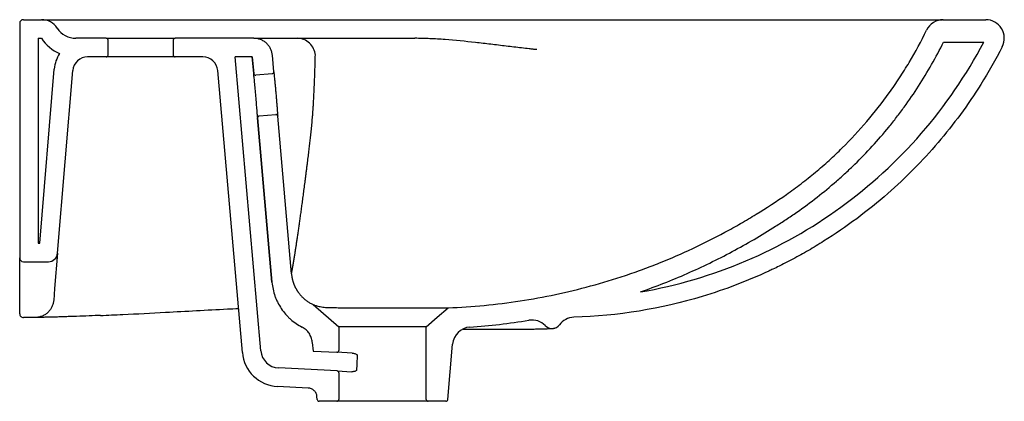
# Model space of a CAD drawing. Header units: millimetres. Extents: x 3474.858 to 3475.387, y 2303.414 to 2303.619.
import ezdxf

# ---------------------------------------------------------------- set-up
doc = ezdxf.new("R2010")
doc.units = ezdxf.units.MM
doc.layers.add('SANINDUSA', color=3, linetype='Continuous')

msp = doc.modelspace()

# ---------------------------------------------------------------- linework, layer by layer
at = {"layer": 'SANINDUSA'}
for p, q in [((3474.859708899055, 2303.618717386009), (3474.869480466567, 2303.618717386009)), ((3474.869480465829, 2303.618717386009), (3474.869480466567, 2303.618717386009)), ((3475.354064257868, 2303.618717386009), (3475.376865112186, 2303.618717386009)), ((3475.354064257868, 2303.618717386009), (3475.35406425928, 2303.618717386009)), ((3475.376865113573, 2303.618717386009), (3475.376865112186, 2303.618717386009)), ((3474.857708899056, 2303.616717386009), (3474.857708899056, 2303.490715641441)), ((3474.877861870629, 2303.614171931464), (3474.877861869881, 2303.614171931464)), ((3475.345068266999, 2303.613084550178), (3475.345068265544, 2303.613084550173)), ((3474.867708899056, 2303.608717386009), (3474.867708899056, 2303.498708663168)), ((3474.867708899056, 2303.608717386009), (3474.869480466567, 2303.608717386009)), ((3474.887919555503, 2303.608717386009), (3474.887919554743, 2303.608717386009)), ((3474.904208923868, 2303.608717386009), (3474.887919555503, 2303.608717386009)), ((3474.904208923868, 2303.608717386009), (3474.941208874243, 2303.608717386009)), ((3474.905208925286, 2303.599717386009), (3474.905208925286, 2303.607717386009)), ((3474.940208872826, 2303.607717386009), (3474.940208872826, 2303.599717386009)), ((3474.983545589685, 2303.608717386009), (3474.941208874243, 2303.608717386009)), ((3474.983545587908, 2303.608717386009), (3475.00694763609, 2303.608717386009)), ((3475.354197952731, 2303.606717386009), (3475.37582530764, 2303.606717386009)), ((3475.37582530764, 2303.606717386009), (3475.375825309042, 2303.606717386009)), ((3475.38575766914, 2303.604143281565), (3475.385757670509, 2303.6041432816)), ((3474.904208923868, 2303.598717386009), (3474.894236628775, 2303.598717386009)), ((3474.941208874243, 2303.598717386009), (3474.904208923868, 2303.598717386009)), ((3474.956138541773, 2303.598717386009), (3474.941208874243, 2303.598717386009)), ((3474.987325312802, 2303.440777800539), (3474.97350738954, 2303.598717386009)), ((3474.982708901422, 2303.598717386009), (3474.97350738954, 2303.598717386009)), ((3474.983485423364, 2303.589841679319), (3474.982708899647, 2303.598717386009)), ((3474.982708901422, 2303.598717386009), (3474.983485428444, 2303.589841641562)), ((3474.994277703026, 2303.590785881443), (3474.993507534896, 2303.599588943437)), ((3474.994277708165, 2303.590785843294), (3474.993507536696, 2303.599588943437)), ((3474.868506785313, 2303.498707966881), (3474.876298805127, 2303.592212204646)), ((3474.878089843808, 2303.493288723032), (3474.886264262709, 2303.591381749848)), ((3474.977363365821, 2303.439906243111), (3474.964108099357, 2303.591414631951)), ((3474.983488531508, 2303.589811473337), (3474.983485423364, 2303.589841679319)), ((3474.993368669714, 2303.589702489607), (3474.984568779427, 2303.588932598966)), ((3474.985577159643, 2303.56593304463), (3474.993301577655, 2303.477642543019)), ((3474.993301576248, 2303.477642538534), (3474.985577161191, 2303.565933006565)), ((3474.9864861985, 2303.567016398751), (3474.995286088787, 2303.567786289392)), ((3475.003784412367, 2303.482123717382), (3474.996369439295, 2303.566877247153)), ((3474.867708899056, 2303.498708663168), (3474.868506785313, 2303.498707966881)), ((3474.878089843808, 2303.493288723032), (3474.876503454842, 2303.474252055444)), ((3474.857708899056, 2303.472556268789), (3474.857708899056, 2303.490715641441)), ((3474.859707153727, 2303.488715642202), (3474.873102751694, 2303.488703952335)), ((3474.857708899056, 2303.461597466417), (3474.857708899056, 2303.472556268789)), ((3474.876503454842, 2303.474252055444), (3474.875974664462, 2303.467906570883)), ((3475.191331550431, 2303.472482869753), (3475.191331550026, 2303.472482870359)), ((3475.015484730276, 2303.465649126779), (3475.029208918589, 2303.453718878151)), ((3475.087798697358, 2303.463958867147), (3475.087990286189, 2303.463960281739)), ((3475.076208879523, 2303.453718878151), (3475.029208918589, 2303.453718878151)), ((3475.029208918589, 2303.453718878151), (3475.029208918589, 2303.4410301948)), ((3475.076208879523, 2303.414717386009), (3475.076208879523, 2303.453718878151)), ((3475.014941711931, 2303.445346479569), (3475.015347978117, 2303.440702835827)), ((3475.08778876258, 2303.414630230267), (3475.090399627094, 2303.444472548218)), ((3475.015347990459, 2303.440702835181), (3475.028156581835, 2303.440031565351)), ((3475.036347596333, 2303.439602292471), (3475.028156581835, 2303.440031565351)), ((3475.028261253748, 2303.430012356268), (3474.99676390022, 2303.43166306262)), ((3475.028261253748, 2303.430012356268), (3475.036140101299, 2303.429599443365)), ((3475.029208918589, 2303.429013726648), (3475.029208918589, 2303.414717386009)), ((3475.012767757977, 2303.420810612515), (3474.996240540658, 2303.421676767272)), ((3475.017629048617, 2303.414630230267), (3475.017487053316, 2303.416253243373)), ((3475.028208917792, 2303.413717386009), (3475.018625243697, 2303.413717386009)), ((3475.07720888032, 2303.413717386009), (3475.028208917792, 2303.413717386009)), ((3475.086792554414, 2303.413717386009), (3475.07720888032, 2303.413717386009))]:
    msp.add_line(p, q, dxfattribs=at)
at = {"layer": 'SANINDUSA', "flags": 128}
msp.add_lwpolyline([(3475.076208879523, 2303.453718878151), (3475.082102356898, 2303.458841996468), (3475.087990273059, 2303.463960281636)], dxfattribs=at)
at = {"layer": 'SANINDUSA'}
for centre, radius, start, end in [((3474.859708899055, 2303.616717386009), 0.002000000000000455, 90, 180), ((3474.869480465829, 2303.608717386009), 0.01000000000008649, 33.05573115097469, 90), ((3475.35406425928, 2303.608717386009), 0.01, 90, 154.105437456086), ((3475.376865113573, 2303.608717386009), 0.01, 332.7798661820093, 90), ((3474.887919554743, 2303.620717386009), 0.01200000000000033, 213.0557311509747, 270), ((3474.887919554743, 2303.620717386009), 0.02200000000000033, 213.0557311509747, 246.5160593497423), ((3474.894236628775, 2303.590717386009), 0.01799999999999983, 146.9289300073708, 175.2363583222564), ((3474.894236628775, 2303.590717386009), 0.00799999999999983, 90, 175.2363583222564), ((3474.956138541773, 2303.590717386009), 0.008000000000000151, 4.999999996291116, 90), ((3474.873107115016, 2303.493703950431), 0.005000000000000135, 269.9499999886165, 355.2363583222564), ((3474.859708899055, 2303.490715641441), 0.002000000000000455, 180, 269.9499999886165), ((3474.859708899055, 2303.460718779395), 0.002000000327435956, 180, 270.079725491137), ((3475.133015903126, 2303.447383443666), 0.009999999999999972, 44.156150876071, 99.2008850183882), ((3475.143777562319, 2303.457832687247), 0.005000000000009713, 224.156150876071, 323.1863815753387), ((3475.155786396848, 2303.448844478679), 0.010000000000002, 91.72877960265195, 143.1863815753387), ((3475.100361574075, 2303.44360099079), 0.0100000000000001, 94.01238358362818, 175.0000000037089), ((3474.997287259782, 2303.441649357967), 0.01999999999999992, 184.9999999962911, 266.9999999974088), ((3474.997287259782, 2303.441649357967), 0.01, 184.9999999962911, 266.9999999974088)]:
    msp.add_arc(centre, radius, start, end, dxfattribs=at)
msp.add_ellipse((3475.052743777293, 2302.841690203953), major_axis=(-0.0008560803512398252, 0.7015882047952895), ratio=0.03489944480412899, start_param=0.5537456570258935, end_param=0.5750312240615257, dxfattribs=at)
for points, knots in [([(3474.869830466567, 2303.618717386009), (3474.870097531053, 2303.618717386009), (3474.870640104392, 2303.618717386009), (3474.872263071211, 2303.618717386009), (3474.874501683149, 2303.618717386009), (3474.87740724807, 2303.618717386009), (3474.881051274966, 2303.618717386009), (3474.885494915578, 2303.618717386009), (3474.89139861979, 2303.618717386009), (3474.898921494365, 2303.618717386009), (3474.907500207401, 2303.618717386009), (3474.914313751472, 2303.618717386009), (3474.919699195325, 2303.618717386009), (3474.924698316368, 2303.618717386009), (3474.930575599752, 2303.618717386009), (3474.937085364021, 2303.618717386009), (3474.944279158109, 2303.618717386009), (3474.952084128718, 2303.618717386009), (3474.96038614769, 2303.618717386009), (3474.968740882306, 2303.618717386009), (3474.977052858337, 2303.618717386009), (3474.985169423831, 2303.618717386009), (3474.994780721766, 2303.618717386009), (3475.005567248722, 2303.618717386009), (3475.022279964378, 2303.618717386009), (3475.043737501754, 2303.618717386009), (3475.061299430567, 2303.618717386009), (3475.070207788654, 2303.618717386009)], [0, 0, 0, 0, 0.04895179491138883, 0.09945140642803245, 0.1504147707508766, 0.2013911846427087, 0.2523544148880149, 0.3074529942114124, 0.3625515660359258, 0.4362960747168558, 0.5100406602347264, 0.55869753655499, 0.5833101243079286, 0.6078948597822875, 0.6309332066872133, 0.6540473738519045, 0.6770898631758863, 0.700117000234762, 0.7232175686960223, 0.746248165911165, 0.7666577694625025, 0.7871350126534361, 0.8076001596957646, 0.8388917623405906, 0.8681495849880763, 0.9331183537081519, 1, 1, 1, 1]), ([(3475.070207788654, 2303.618717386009), (3475.073217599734, 2303.618717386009), (3475.076226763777, 2303.618717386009), (3475.082244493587, 2303.618717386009), (3475.085253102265, 2303.618717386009), (3475.091270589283, 2303.618717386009), (3475.094279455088, 2303.618717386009), (3475.100297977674, 2303.618717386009), (3475.103307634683, 2303.618717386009), (3475.106317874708, 2303.618717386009)], [0, 0, 0, 0, 0.2500000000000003, 0.2500000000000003, 0.5000000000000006, 0.5000000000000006, 0.7500000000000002, 0.7500000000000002, 1, 1, 1, 1]), ([(3475.106317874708, 2303.618717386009), (3475.110553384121, 2303.618717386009), (3475.119024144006, 2303.618717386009), (3475.131717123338, 2303.618717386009), (3475.144367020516, 2303.618717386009), (3475.156903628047, 2303.618717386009), (3475.169279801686, 2303.618717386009), (3475.18160389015, 2303.618717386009), (3475.193814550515, 2303.618717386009), (3475.205847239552, 2303.618717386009), (3475.217475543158, 2303.618717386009), (3475.228648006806, 2303.618717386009), (3475.239323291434, 2303.618717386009), (3475.249582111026, 2303.618717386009), (3475.259363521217, 2303.618717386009), (3475.268724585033, 2303.618717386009), (3475.278731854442, 2303.618717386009), (3475.289227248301, 2303.618717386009), (3475.299920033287, 2303.618717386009), (3475.309685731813, 2303.618717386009), (3475.318698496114, 2303.618717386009), (3475.326870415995, 2303.618717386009), (3475.334064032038, 2303.618717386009), (3475.340126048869, 2303.618717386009), (3475.345094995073, 2303.618717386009), (3475.349008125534, 2303.618717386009), (3475.351830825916, 2303.618717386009), (3475.353435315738, 2303.618717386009), (3475.353650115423, 2303.618717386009), (3475.353714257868, 2303.618717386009)], [0, 0, 0, 0, 0.0306802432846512, 0.06135861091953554, 0.09200827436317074, 0.1226692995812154, 0.1533627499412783, 0.1840255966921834, 0.2158837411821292, 0.2477765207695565, 0.2796347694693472, 0.3113214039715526, 0.3430417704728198, 0.3747263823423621, 0.4075320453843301, 0.4403693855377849, 0.4731943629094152, 0.5181788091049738, 0.5631633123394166, 0.6085223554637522, 0.6531279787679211, 0.7005610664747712, 0.7479938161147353, 0.7937765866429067, 0.839559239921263, 0.8857185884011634, 0.9311282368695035, 0.9794338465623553, 1, 1, 1, 1]), ([(3475.087990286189, 2303.463960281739), (3475.10099111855, 2303.464453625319), (3475.113870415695, 2303.465687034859), (3475.139393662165, 2303.469586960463), (3475.152037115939, 2303.47225649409), (3475.170819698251, 2303.477372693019), (3475.177050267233, 2303.479262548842), (3475.186349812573, 2303.48237931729), (3475.189431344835, 2303.483461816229), (3475.195546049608, 2303.485708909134), (3475.198581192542, 2303.486874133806), (3475.207620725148, 2303.490493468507), (3475.213559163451, 2303.493071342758), (3475.225262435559, 2303.498552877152), (3475.231026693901, 2303.501457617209), (3475.23954753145, 2303.506050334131), (3475.242367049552, 2303.50762019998), (3475.247966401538, 2303.510834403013), (3475.250746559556, 2303.512478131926), (3475.259020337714, 2303.517534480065), (3475.264446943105, 2303.521072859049), (3475.272416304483, 2303.526700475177), (3475.275044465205, 2303.528629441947), (3475.280237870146, 2303.532605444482), (3475.282806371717, 2303.534656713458), (3475.287829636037, 2303.538843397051), (3475.290290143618, 2303.540982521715), (3475.295111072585, 2303.545350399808), (3475.297465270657, 2303.547584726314), (3475.304381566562, 2303.554418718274), (3475.308789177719, 2303.559156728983), (3475.317198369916, 2303.568996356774), (3475.321200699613, 2303.574097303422), (3475.326893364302, 2303.58202707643), (3475.328738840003, 2303.584716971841), (3475.332324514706, 2303.590191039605), (3475.334066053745, 2303.592977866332), (3475.33909734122, 2303.601425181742), (3475.342206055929, 2303.607188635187), (3475.345068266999, 2303.613084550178)], [0, 0, 0, 0, 0.1250000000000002, 0.1250000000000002, 0.2500000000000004, 0.2500000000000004, 0.3125000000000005, 0.3125000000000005, 0.3437500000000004, 0.3437500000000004, 0.3750000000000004, 0.3750000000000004, 0.4375000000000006, 0.4375000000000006, 0.5000000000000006, 0.5000000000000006, 0.5312500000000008, 0.5312500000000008, 0.5625000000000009, 0.5625000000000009, 0.625000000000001, 0.625000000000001, 0.656250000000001, 0.656250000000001, 0.6875000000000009, 0.6875000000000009, 0.7187500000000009, 0.7187500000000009, 0.7500000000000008, 0.7500000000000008, 0.8125000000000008, 0.8125000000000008, 0.8750000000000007, 0.8750000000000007, 0.9062500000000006, 0.9062500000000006, 0.9375000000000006, 0.9375000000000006, 1, 1, 1, 1]), ([(3474.905208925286, 2303.607717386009), (3474.905208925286, 2303.607849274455), (3474.905182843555, 2303.607979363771), (3474.905082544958, 2303.608221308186), (3474.905008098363, 2303.608332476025), (3474.904823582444, 2303.608516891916), (3474.904711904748, 2303.608591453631), (3474.904471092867, 2303.60869116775), (3474.904339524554, 2303.608717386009), (3474.904208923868, 2303.608717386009)], [0, 0, 0, 0, 0.25, 0.25, 0.5, 0.5, 0.75, 0.75, 1, 1, 1, 1]), ([(3474.941208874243, 2303.608717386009), (3474.941078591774, 2303.608717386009), (3474.94094741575, 2303.608691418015), (3474.940705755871, 2303.608591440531), (3474.940595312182, 2303.608517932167), (3474.940409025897, 2303.608331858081), (3474.940335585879, 2303.608222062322), (3474.9402347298, 2303.607978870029), (3474.940208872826, 2303.607847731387), (3474.940208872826, 2303.607717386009)], [0, 0, 0, 0, 0.25, 0.25, 0.5, 0.5, 0.75, 0.75, 1, 1, 1, 1]), ([(3474.993507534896, 2303.599588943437), (3474.993453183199, 2303.60021018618), (3474.993342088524, 2303.600816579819), (3474.993093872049, 2303.601704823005), (3474.992997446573, 2303.601997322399), (3474.992776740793, 2303.602575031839), (3474.992651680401, 2303.602861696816), (3474.992240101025, 2303.603696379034), (3474.991917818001, 2303.60422053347), (3474.991364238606, 2303.604959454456), (3474.991167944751, 2303.605197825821), (3474.990751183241, 2303.605658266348), (3474.990530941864, 2303.605879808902), (3474.989847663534, 2303.606506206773), (3474.989358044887, 2303.606878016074), (3474.988310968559, 2303.607530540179), (3474.987749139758, 2303.607811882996), (3474.986600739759, 2303.608259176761), (3474.986009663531, 2303.608428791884), (3474.985097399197, 2303.608601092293), (3474.984787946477, 2303.608644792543), (3474.984168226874, 2303.608702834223), (3474.983857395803, 2303.608717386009), (3474.983545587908, 2303.608717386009)], [0, 0, 0, 0, 0.1249999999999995, 0.1249999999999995, 0.1874999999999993, 0.1874999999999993, 0.249999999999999, 0.249999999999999, 0.3749999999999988, 0.3749999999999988, 0.4374999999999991, 0.4374999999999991, 0.4999999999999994, 0.4999999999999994, 0.6250000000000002, 0.6250000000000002, 0.7500000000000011, 0.7500000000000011, 0.8750000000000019, 0.8750000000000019, 0.937500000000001, 0.937500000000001, 1, 1, 1, 1]), ([(3474.993507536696, 2303.599588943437), (3474.993480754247, 2303.599895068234), (3474.993439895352, 2303.600199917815), (3474.9933296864, 2303.600807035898), (3474.993260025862, 2303.601110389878), (3474.993008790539, 2303.60200900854), (3474.992788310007, 2303.602583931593), (3474.992380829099, 2303.603411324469), (3474.992232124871, 2303.603681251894), (3474.99190841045, 2303.604209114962), (3474.991732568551, 2303.604467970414), (3474.991175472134, 2303.605211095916), (3474.99076264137, 2303.605666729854), (3474.989855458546, 2303.606499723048), (3474.9893565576, 2303.606879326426), (3474.9885667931, 2303.607370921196), (3474.988296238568, 2303.607522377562), (3474.987740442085, 2303.60780032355), (3474.987454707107, 2303.607926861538), (3474.986589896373, 2303.608262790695), (3474.985998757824, 2303.608431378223), (3474.984787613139, 2303.608659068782), (3474.984162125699, 2303.608717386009), (3474.983545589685, 2303.608717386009)], [0, 0, 0, 0, 0.0625000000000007, 0.0625000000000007, 0.1250000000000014, 0.1250000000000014, 0.2500000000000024, 0.2500000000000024, 0.3125000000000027, 0.3125000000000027, 0.3750000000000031, 0.3750000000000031, 0.5000000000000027, 0.5000000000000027, 0.6250000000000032, 0.6250000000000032, 0.6875000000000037, 0.6875000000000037, 0.7500000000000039, 0.7500000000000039, 0.8750000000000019, 0.8750000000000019, 1, 1, 1, 1]), ([(3475.006947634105, 2303.608717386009), (3475.007499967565, 2303.608717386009), (3475.008119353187, 2303.608717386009), (3475.00946986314, 2303.608717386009), (3475.010200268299, 2303.608717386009), (3475.012545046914, 2303.608717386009), (3475.014308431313, 2303.608717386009), (3475.018193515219, 2303.608717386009), (3475.020316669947, 2303.608717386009), (3475.02377923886, 2303.608717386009), (3475.024982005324, 2303.608717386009), (3475.027468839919, 2303.608717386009), (3475.028752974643, 2303.608717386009), (3475.032733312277, 2303.608717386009), (3475.035557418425, 2303.608717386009), (3475.040074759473, 2303.608717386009), (3475.041624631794, 2303.608717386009), (3475.044803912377, 2303.608717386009), (3475.046434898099, 2303.608717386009), (3475.04978164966, 2303.608717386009), (3475.051497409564, 2303.608717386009), (3475.055016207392, 2303.608717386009), (3475.056816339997, 2303.608717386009), (3475.062317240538, 2303.608717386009), (3475.066127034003, 2303.608717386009), (3475.070084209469, 2303.608717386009)], [0, 0, 0, 0, 0.06249999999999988, 0.06249999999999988, 0.1249999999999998, 0.1249999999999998, 0.2500000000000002, 0.2500000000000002, 0.3750000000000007, 0.3750000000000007, 0.4375000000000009, 0.4375000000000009, 0.5000000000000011, 0.5000000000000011, 0.6250000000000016, 0.6250000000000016, 0.6875000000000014, 0.6875000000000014, 0.7500000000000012, 0.7500000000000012, 0.8125000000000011, 0.8125000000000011, 0.875000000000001, 0.875000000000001, 1, 1, 1, 1]), ([(3475.016608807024, 2303.599588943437), (3475.016504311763, 2303.600820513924), (3475.01617585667, 2303.602031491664), (3475.015115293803, 2303.604249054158), (3475.014383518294, 2303.60525494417), (3475.012615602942, 2303.606925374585), (3475.01158001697, 2303.607589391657), (3475.009345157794, 2303.608485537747), (3475.008146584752, 2303.608717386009), (3475.00694763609, 2303.608717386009)], [0, 0, 0, 0, 0.25, 0.25, 0.5, 0.5, 0.75, 0.75, 1, 1, 1, 1]), ([(3475.135636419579, 2303.602624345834), (3475.135634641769, 2303.60262625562), (3475.135631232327, 2303.602625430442), (3475.135625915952, 2303.602626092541), (3475.135623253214, 2303.602626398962), (3475.135615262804, 2303.602627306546), (3475.135609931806, 2303.602627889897), (3475.135593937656, 2303.602629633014), (3475.135583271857, 2303.60263077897), (3475.135551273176, 2303.602634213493), (3475.13552993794, 2303.602636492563), (3475.135465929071, 2303.602643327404), (3475.135423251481, 2303.602647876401), (3475.135295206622, 2303.602661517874), (3475.135209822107, 2303.602670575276), (3475.134953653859, 2303.602697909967), (3475.134782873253, 2303.602716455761), (3475.134270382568, 2303.602772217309), (3475.13392854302, 2303.602809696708), (3475.132902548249, 2303.602922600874), (3475.132217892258, 2303.60299856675), (3475.13016193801, 2303.603228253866), (3475.128788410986, 2303.603383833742), (3475.124666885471, 2303.603856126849), (3475.121915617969, 2303.604177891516), (3475.117784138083, 2303.604671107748), (3475.116406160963, 2303.604836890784), (3475.113648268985, 2303.605168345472), (3475.112267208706, 2303.605334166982), (3475.108130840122, 2303.605827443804), (3475.105382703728, 2303.606152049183), (3475.097163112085, 2303.607074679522), (3475.091716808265, 2303.607624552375), (3475.083582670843, 2303.608238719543), (3475.080877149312, 2303.608408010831), (3475.075474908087, 2303.608647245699), (3475.072778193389, 2303.608717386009), (3475.070084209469, 2303.608717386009)], [0, 0, 0, 0, 0.0001220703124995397, 0.0001220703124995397, 0.0002441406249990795, 0.0002441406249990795, 0.0004882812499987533, 0.0004882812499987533, 0.0009765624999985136, 0.0009765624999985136, 0.001953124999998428, 0.001953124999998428, 0.003906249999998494, 0.003906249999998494, 0.007812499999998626, 0.007812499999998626, 0.01562499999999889, 0.01562499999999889, 0.03124999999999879, 0.03124999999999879, 0.06249999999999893, 0.06249999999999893, 0.1249999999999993, 0.1249999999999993, 0.2499999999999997, 0.2499999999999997, 0.3124999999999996, 0.3124999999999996, 0.3749999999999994, 0.3749999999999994, 0.4999999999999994, 0.4999999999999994, 0.7499999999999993, 0.7499999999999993, 0.8749999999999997, 0.8749999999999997, 1, 1, 1, 1]), ([(3475.385757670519, 2303.60414328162), (3475.382188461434, 2303.597204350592), (3475.371842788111, 2303.579089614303), (3475.35190484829, 2303.552053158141), (3475.323717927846, 2303.523522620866), (3475.301930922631, 2303.507301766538), (3475.288433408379, 2303.498837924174), (3475.284361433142, 2303.496334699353), (3475.277463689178, 2303.492343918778), (3475.269720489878, 2303.488224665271), (3475.26399464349, 2303.485404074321), (3475.261105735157, 2303.484044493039), (3475.248800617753, 2303.478320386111), (3475.236808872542, 2303.47374787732), (3475.202375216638, 2303.463397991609), (3475.179209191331, 2303.459555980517), (3475.155484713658, 2303.458839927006)], [0.02555709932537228, 0.02555709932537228, 0.02555709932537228, 0.02555709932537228, 0.09965778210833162, 0.2246577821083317, 0.3496577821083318, 0.490282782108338, 0.490282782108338, 0.5059077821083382, 0.5371577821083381, 0.5684077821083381, 0.5918452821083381, 0.599657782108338, 0.599657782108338, 0.7246577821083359, 0.7246577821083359, 0.9491006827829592, 0.9491006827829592, 0.9491006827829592, 0.9491006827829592]), ([(3475.191331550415, 2303.47248286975), (3475.210948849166, 2303.475872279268), (3475.229944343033, 2303.481497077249), (3475.266037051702, 2303.496789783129), (3475.2831337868, 2303.506457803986), (3475.314764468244, 2303.529405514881), (3475.329298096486, 2303.542684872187), (3475.355142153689, 2303.572422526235), (3475.366452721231, 2303.588880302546), (3475.375825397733, 2303.606717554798)], [0, 0, 0, 0, 0.2500000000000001, 0.2500000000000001, 0.5000000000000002, 0.5000000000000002, 0.7500000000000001, 0.7500000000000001, 1, 1, 1, 1]), ([(3475.191331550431, 2303.472482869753), (3475.199821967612, 2303.475459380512), (3475.208171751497, 2303.478752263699), (3475.224592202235, 2303.485965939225), (3475.23266190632, 2303.489888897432), (3475.244559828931, 2303.496238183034), (3475.248491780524, 2303.498431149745), (3475.256290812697, 2303.502963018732), (3475.260157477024, 2303.505302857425), (3475.265898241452, 2303.508945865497), (3475.267801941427, 2303.510182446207), (3475.271587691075, 2303.512704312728), (3475.273463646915, 2303.513985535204), (3475.279032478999, 2303.517889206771), (3475.282668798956, 2303.520573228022), (3475.289773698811, 2303.526120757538), (3475.293241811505, 2303.528984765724), (3475.298318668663, 2303.533414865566), (3475.299990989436, 2303.534912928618), (3475.303288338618, 2303.537959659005), (3475.304915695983, 2303.539505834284), (3475.312945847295, 2303.547350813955), (3475.319029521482, 2303.553991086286), (3475.326196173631, 2303.562760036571), (3475.327607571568, 2303.564537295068), (3475.330385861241, 2303.568139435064), (3475.331752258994, 2303.569963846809), (3475.335763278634, 2303.57548101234), (3475.33832658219, 2303.579226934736), (3475.34568914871, 2303.590665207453), (3475.350163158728, 2303.5985567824), (3475.354197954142, 2303.606717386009)], [0, 0, 0, 0, 0.1249999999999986, 0.1249999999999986, 0.2499999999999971, 0.2499999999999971, 0.3124999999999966, 0.3124999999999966, 0.374999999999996, 0.374999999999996, 0.4062499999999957, 0.4062499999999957, 0.4374999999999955, 0.4374999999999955, 0.4999999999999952, 0.4999999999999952, 0.5624999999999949, 0.5624999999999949, 0.5937499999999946, 0.5937499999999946, 0.6249999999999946, 0.6249999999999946, 0.7499999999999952, 0.7499999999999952, 0.7812499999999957, 0.7812499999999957, 0.812499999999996, 0.812499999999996, 0.8749999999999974, 0.8749999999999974, 1, 1, 1, 1]), ([(3474.904208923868, 2303.598717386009), (3474.90433918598, 2303.598717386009), (3474.904470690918, 2303.598743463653), (3474.90471196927, 2303.598843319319), (3474.904822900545, 2303.598917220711), (3474.905101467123, 2303.599195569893), (3474.905208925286, 2303.599455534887), (3474.905208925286, 2303.599717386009)], [0, 0, 0, 0, 0.2499999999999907, 0.2499999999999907, 0.4999999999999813, 0.4999999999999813, 1, 1, 1, 1]), ([(3474.940208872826, 2303.599717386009), (3474.940208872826, 2303.59958694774), (3474.940234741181, 2303.59945613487), (3474.940334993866, 2303.599213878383), (3474.940410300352, 2303.599101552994), (3474.940594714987, 2303.598917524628), (3474.940706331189, 2303.598843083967), (3474.940946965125, 2303.598743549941), (3474.941078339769, 2303.598717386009), (3474.941208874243, 2303.598717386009)], [0, 0, 0, 0, 0.25, 0.25, 0.5, 0.5, 0.75, 0.75, 1, 1, 1, 1]), ([(3475.003784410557, 2303.482123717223), (3475.003784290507, 2303.482128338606), (3475.003784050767, 2303.482137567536), (3475.003786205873, 2303.482162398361), (3475.003790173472, 2303.482195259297), (3475.003796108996, 2303.482236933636), (3475.003803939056, 2303.482287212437), (3475.003813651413, 2303.48234615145), (3475.003825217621, 2303.482413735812), (3475.003838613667, 2303.482489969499), (3475.003853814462, 2303.48257485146), (3475.003870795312, 2303.482668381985), (3475.003889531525, 2303.482770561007), (3475.003909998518, 2303.482881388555), (3475.003932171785, 2303.483000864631), (3475.003956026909, 2303.483128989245), (3475.003981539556, 2303.483265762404), (3475.004008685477, 2303.483411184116), (3475.004037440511, 2303.483565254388), (3475.004067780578, 2303.48372797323), (3475.004099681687, 2303.483899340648), (3475.004133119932, 2303.48407935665), (3475.004168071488, 2303.484268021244), (3475.004204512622, 2303.484465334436), (3475.004242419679, 2303.484671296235), (3475.004281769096, 2303.484885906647), (3475.004322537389, 2303.485109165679), (3475.004364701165, 2303.485341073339), (3475.004408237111, 2303.485581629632), (3475.004453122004, 2303.485830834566), (3475.004499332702, 2303.486088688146), (3475.004546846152, 2303.486355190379), (3475.004595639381, 2303.486630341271), (3475.004645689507, 2303.486914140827), (3475.004696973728, 2303.487206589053), (3475.004749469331, 2303.487507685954), (3475.004803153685, 2303.487817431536), (3475.004858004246, 2303.488135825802), (3475.004913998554, 2303.488462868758), (3475.004971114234, 2303.488798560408), (3475.005029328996, 2303.489142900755), (3475.005088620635, 2303.489495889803), (3475.00514896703, 2303.489857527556), (3475.005210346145, 2303.490227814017), (3475.00527273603, 2303.490606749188), (3475.005336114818, 2303.49099433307), (3475.005400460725, 2303.491390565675), (3475.00546575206, 2303.491795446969), (3475.005531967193, 2303.492208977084), (3475.005599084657, 2303.492631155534), (3475.005667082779, 2303.493061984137), (3475.005735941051, 2303.493501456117), (3475.005805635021, 2303.493949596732), (3475.005876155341, 2303.494406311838), (3475.006017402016, 2303.495328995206), (3475.006236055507, 2303.496769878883), (3475.00654270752, 2303.498810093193), (3475.006864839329, 2303.500977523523), (3475.007202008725, 2303.503271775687), (3475.007553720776, 2303.505692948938), (3475.007919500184, 2303.508241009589), (3475.008298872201, 2303.51091595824), (3475.008691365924, 2303.513717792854), (3475.009096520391, 2303.516646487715), (3475.009513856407, 2303.519702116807), (3475.009942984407, 2303.522884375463), (3475.010383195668, 2303.526194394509), (3475.010758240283, 2303.529044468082), (3475.011064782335, 2303.531415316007), (3475.011303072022, 2303.533292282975), (3475.01155372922, 2303.535286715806), (3475.011817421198, 2303.537399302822), (3475.012095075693, 2303.539629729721), (3475.012433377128, 2303.542347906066), (3475.012820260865, 2303.545435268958), (3475.013239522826, 2303.548780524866), (3475.01362249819, 2303.551884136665), (3475.013926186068, 2303.554409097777), (3475.014158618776, 2303.556448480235), (3475.014334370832, 2303.558085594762), (3475.014504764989, 2303.559762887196), (3475.014669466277, 2303.561481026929), (3475.014828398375, 2303.56323983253), (3475.014981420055, 2303.565039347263), (3475.015128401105, 2303.566879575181), (3475.015269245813, 2303.568760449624), (3475.01540372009, 2303.570682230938), (3475.015545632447, 2303.572850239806), (3475.015692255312, 2303.575321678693), (3475.015841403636, 2303.578151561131), (3475.015983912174, 2303.581171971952), (3475.01611996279, 2303.584383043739), (3475.016249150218, 2303.587785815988), (3475.016342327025, 2303.590459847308), (3475.016404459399, 2303.592444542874), (3475.016443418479, 2303.593777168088), (3475.016490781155, 2303.595429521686), (3475.016546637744, 2303.597402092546), (3475.016587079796, 2303.598824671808), (3475.016608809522, 2303.599589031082)], [0, 0, 0, 0, 0.006198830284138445, 0.01237910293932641, 0.01854105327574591, 0.02468491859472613, 0.03081093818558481, 0.03691935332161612, 0.0430104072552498, 0.04908434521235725, 0.05514141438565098, 0.06118186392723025, 0.06720594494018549, 0.0732139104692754, 0.07920601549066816, 0.08518251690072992, 0.09114367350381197, 0.09708974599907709, 0.1030209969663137, 0.108937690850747, 0.1148400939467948, 0.1207284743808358, 0.1266031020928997, 0.1324642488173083, 0.1383121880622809, 0.1441471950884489, 0.1499695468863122, 0.1557795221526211, 0.1615774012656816, 0.1673634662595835, 0.1731380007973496, 0.1789012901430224, 0.1846536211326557, 0.1903952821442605, 0.1961265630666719, 0.201847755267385, 0.2075591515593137, 0.213261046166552, 0.2189537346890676, 0.2246375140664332, 0.2303126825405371, 0.2359795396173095, 0.2416383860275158, 0.2472895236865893, 0.2529332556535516, 0.2585698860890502, 0.2641997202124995, 0.2698230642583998, 0.2754402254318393, 0.2810515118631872, 0.2866572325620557, 0.2922576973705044, 0.2978532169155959, 0.3034441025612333, 0.3090306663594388, 0.3310637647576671, 0.3532037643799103, 0.3754644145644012, 0.3978592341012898, 0.4204014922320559, 0.4431041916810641, 0.4659800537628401, 0.4890415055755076, 0.5123006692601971, 0.5357693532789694, 0.5594590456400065, 0.583380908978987, 0.6075457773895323, 0.6196444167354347, 0.6323532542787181, 0.645674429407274, 0.6596098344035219, 0.6741611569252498, 0.6893299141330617, 0.7122722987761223, 0.7333669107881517, 0.7526168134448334, 0.7700265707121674, 0.7795329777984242, 0.7890992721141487, 0.7987293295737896, 0.8084269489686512, 0.8181958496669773, 0.8280396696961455, 0.8379619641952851, 0.8479662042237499, 0.8580557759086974, 0.8682339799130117, 0.8817157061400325, 0.8959534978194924, 0.9109553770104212, 0.9267282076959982, 0.9432779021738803, 0.9606095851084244, 0.9654597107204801, 0.9718235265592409, 0.9797013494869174, 0.989093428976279, 0.9999999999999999, 0.9999999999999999, 0.9999999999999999, 0.9999999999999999]), ([(3474.983485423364, 2303.589841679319), (3474.983496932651, 2303.589710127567), (3474.983534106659, 2303.589583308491), (3474.983655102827, 2303.589350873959), (3474.983738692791, 2303.589246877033), (3474.984038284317, 2303.588995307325), (3474.984305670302, 2303.58890962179), (3474.984568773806, 2303.588932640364)], [0, 0, 0, 0, 0.2499999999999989, 0.2499999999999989, 0.4999999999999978, 0.4999999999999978, 1, 1, 1, 1]), ([(3474.983485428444, 2303.589841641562), (3474.983496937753, 2303.58971008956), (3474.983534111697, 2303.589583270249), (3474.983655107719, 2303.589350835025), (3474.983738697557, 2303.58924683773), (3474.984038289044, 2303.588995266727), (3474.984305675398, 2303.588909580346), (3474.984568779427, 2303.588932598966)], [0, 0, 0, 0, 0.25, 0.25, 0.5, 0.5, 1, 1, 1, 1]), ([(3474.983497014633, 2303.589754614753), (3474.983494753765, 2303.589768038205), (3474.983491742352, 2303.589785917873), (3474.983489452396, 2303.589803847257), (3474.983488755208, 2303.589809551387), (3474.983488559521, 2303.589811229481), (3474.983488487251, 2303.589811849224)], [0, 0, 0, 0, 0.5876259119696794, 0.7827015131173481, 0.9197486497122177, 1, 1, 1, 1]), ([(3474.983560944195, 2303.589540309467), (3474.98354595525, 2303.589579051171), (3474.983519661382, 2303.589647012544), (3474.983502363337, 2303.589720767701), (3474.98349728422, 2303.589752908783), (3474.983497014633, 2303.589754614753)], [0, 0, 0, 0, 0.5566399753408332, 0.9764675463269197, 1, 1, 1, 1]), ([(3474.985547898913, 2303.566337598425), (3474.985533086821, 2303.56654369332), (3474.985497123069, 2303.567044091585), (3474.985329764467, 2303.569302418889), (3474.985072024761, 2303.572602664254), (3474.984744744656, 2303.576547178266), (3474.984384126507, 2303.580624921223), (3474.984028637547, 2303.584414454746), (3474.983735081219, 2303.587399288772), (3474.983551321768, 2303.589203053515), (3474.983526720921, 2303.589440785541), (3474.98351850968, 2303.589520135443)], [0, 0, 0, 0, 0.08541983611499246, 0.2073993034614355, 0.329313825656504, 0.451183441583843, 0.5730418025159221, 0.6949673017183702, 0.8169086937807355, 0.9388880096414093, 1, 1, 1, 1]), ([(3474.99336866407, 2303.589702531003), (3474.993500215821, 2303.589714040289), (3474.993627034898, 2303.589751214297), (3474.993859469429, 2303.589872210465), (3474.993963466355, 2303.589955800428), (3474.994215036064, 2303.590255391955), (3474.9943007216, 2303.59052277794), (3474.994277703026, 2303.590785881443)], [0, 0, 0, 0, 0.2500000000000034, 0.2500000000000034, 0.5000000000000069, 0.5000000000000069, 1, 1, 1, 1]), ([(3474.993368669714, 2303.589702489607), (3474.993500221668, 2303.589713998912), (3474.993627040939, 2303.589751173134), (3474.993859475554, 2303.589872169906), (3474.993963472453, 2303.589955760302), (3474.994215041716, 2303.590255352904), (3474.994300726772, 2303.590522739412), (3474.994277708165, 2303.590785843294)], [0, 0, 0, 0, 0.2499999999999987, 0.2499999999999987, 0.4999999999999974, 0.4999999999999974, 1, 1, 1, 1]), ([(3474.994277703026, 2303.590785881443), (3474.994277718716, 2303.590785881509), (3474.994279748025, 2303.590766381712), (3474.994287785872, 2303.590688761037), (3474.994293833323, 2303.590630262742), (3474.994317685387, 2303.590398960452), (3474.994341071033, 2303.590171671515), (3474.994386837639, 2303.589723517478), (3474.994403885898, 2303.589556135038), (3474.994441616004, 2303.589184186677), (3474.994462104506, 2303.588981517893), (3474.994527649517, 2303.588330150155), (3474.99457696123, 2303.587836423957), (3474.994658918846, 2303.587005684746), (3474.994687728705, 2303.586712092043), (3474.994746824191, 2303.586105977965), (3474.994777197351, 2303.585792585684), (3474.994870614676, 2303.584822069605), (3474.994935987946, 2303.584134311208), (3474.995072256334, 2303.582677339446), (3474.995140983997, 2303.581931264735), (3474.995244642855, 2303.580786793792), (3474.995279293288, 2303.580401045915), (3474.995348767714, 2303.579620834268), (3474.99538367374, 2303.579225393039), (3474.995486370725, 2303.578051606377), (3474.995552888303, 2303.57727747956), (3474.995649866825, 2303.576128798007), (3474.995681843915, 2303.575746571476), (3474.995744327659, 2303.574993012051), (3474.995774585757, 2303.574624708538), (3474.995862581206, 2303.573544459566), (3474.995917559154, 2303.572856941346), (3474.995994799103, 2303.571875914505), (3474.996019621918, 2303.571557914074), (3474.996066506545, 2303.570952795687), (3474.996110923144, 2303.570374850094), (3474.996150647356, 2303.569850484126), (3474.996188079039, 2303.569353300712), (3474.996205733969, 2303.569117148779), (3474.996254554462, 2303.568460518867), (3474.996281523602, 2303.568092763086), (3474.996314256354, 2303.567643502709), (3474.996323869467, 2303.567510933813), (3474.996340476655, 2303.567281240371), (3474.996347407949, 2303.567184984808), (3474.996363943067, 2303.566954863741), (3474.996369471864, 2303.566877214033), (3474.996369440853, 2303.56687720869)], [0, 0, 0, 0, 0.03125000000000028, 0.03125000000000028, 0.06250000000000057, 0.06250000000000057, 0.1250000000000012, 0.1250000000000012, 0.1562500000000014, 0.1562500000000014, 0.1875000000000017, 0.1875000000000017, 0.2500000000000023, 0.2500000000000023, 0.2812500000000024, 0.2812500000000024, 0.3125000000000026, 0.3125000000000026, 0.3750000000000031, 0.3750000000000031, 0.4375000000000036, 0.4375000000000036, 0.4687500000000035, 0.4687500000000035, 0.5000000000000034, 0.5000000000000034, 0.5625000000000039, 0.5625000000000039, 0.5937500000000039, 0.5937500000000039, 0.6250000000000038, 0.6250000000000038, 0.6875000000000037, 0.6875000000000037, 0.7187500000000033, 0.7187500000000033, 0.7500000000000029, 0.7812500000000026, 0.7812500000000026, 0.8125000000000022, 0.8125000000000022, 0.8750000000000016, 0.8750000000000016, 0.9062500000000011, 0.9062500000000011, 0.9375000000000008, 0.9375000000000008, 1, 1, 1, 1]), ([(3474.9864861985, 2303.567016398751), (3474.986354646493, 2303.567004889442), (3474.986227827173, 2303.566967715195), (3474.985995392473, 2303.566846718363), (3474.985891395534, 2303.566763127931), (3474.98563982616, 2303.566463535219), (3474.985554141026, 2303.566196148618), (3474.985577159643, 2303.56593304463)], [0, 0, 0, 0, 0.2499999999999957, 0.2499999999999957, 0.4999999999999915, 0.4999999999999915, 1, 1, 1, 1]), ([(3474.985622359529, 2303.566281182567), (3474.985627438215, 2303.56631603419), (3474.985645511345, 2303.566440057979), (3474.98578894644, 2303.566663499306), (3474.98604122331, 2303.566890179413), (3474.98630955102, 2303.567012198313), (3474.986457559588, 2303.567006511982), (3474.986486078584, 2303.567005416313)], [0, 0, 0, 0, 0.08686952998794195, 0.3091359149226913, 0.6341368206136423, 0.9295037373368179, 1, 1, 1, 1]), ([(3474.996369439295, 2303.566877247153), (3474.996357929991, 2303.567008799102), (3474.996320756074, 2303.567135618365), (3474.996199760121, 2303.567368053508), (3474.996116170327, 2303.567472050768), (3474.995816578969, 2303.567723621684), (3474.995549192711, 2303.567809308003), (3474.995286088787, 2303.567786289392)], [0, 0, 0, 0, 0.25, 0.25, 0.5, 0.5, 1, 1, 1, 1]), ([(3474.996369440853, 2303.56687720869), (3474.996357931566, 2303.567008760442), (3474.996320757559, 2303.567135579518), (3474.996199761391, 2303.567368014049), (3474.996116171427, 2303.567472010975), (3474.9958165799, 2303.567723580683), (3474.995549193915, 2303.567809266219), (3474.995286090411, 2303.567786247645)], [0, 0, 0, 0, 0.25, 0.25, 0.5, 0.5, 1, 1, 1, 1]), ([(3475.003784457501, 2303.482123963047), (3475.003799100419, 2303.481967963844), (3475.003828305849, 2303.481656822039), (3475.00388507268, 2303.48119268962), (3475.003951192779, 2303.480732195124), (3475.004027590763, 2303.48027541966), (3475.004114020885, 2303.479822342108), (3475.004210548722, 2303.479372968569), (3475.004317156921, 2303.47892729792), (3475.004433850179, 2303.478485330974), (3475.004560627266, 2303.478047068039), (3475.004697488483, 2303.477612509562), (3475.004844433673, 2303.477181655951), (3475.005001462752, 2303.476754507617), (3475.005168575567, 2303.476331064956), (3475.005345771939, 2303.475911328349), (3475.005533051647, 2303.475495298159), (3475.005730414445, 2303.475082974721), (3475.005937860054, 2303.474674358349), (3475.00615538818, 2303.47426944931), (3475.006382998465, 2303.473868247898), (3475.006620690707, 2303.473470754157), (3475.006868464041, 2303.473076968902), (3475.007126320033, 2303.472686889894), (3475.007475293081, 2303.47218366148), (3475.00792434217, 2303.471578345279), (3475.008485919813, 2303.470885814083), (3475.009072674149, 2303.470223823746), (3475.00968459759, 2303.469592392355), (3475.010321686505, 2303.4689915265), (3475.010983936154, 2303.468421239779), (3475.011671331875, 2303.467881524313), (3475.012383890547, 2303.467372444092), (3475.013121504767, 2303.466893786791), (3475.01388453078, 2303.466446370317), (3475.014671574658, 2303.466027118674), (3475.015212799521, 2303.465775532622), (3475.015484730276, 2303.465649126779)], [0, 0, 0, 0, 0.02218006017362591, 0.04423832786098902, 0.06618582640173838, 0.08803374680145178, 0.1097934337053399, 0.1314763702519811, 0.153094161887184, 0.1746585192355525, 0.196181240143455, 0.2176741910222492, 0.2391492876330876, 0.2606184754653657, 0.282093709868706, 0.3035869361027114, 0.3251100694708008, 0.3466749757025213, 0.3682934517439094, 0.3899772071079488, 0.4117378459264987, 0.4335868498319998, 0.4555355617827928, 0.477595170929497, 0.499776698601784, 0.5422222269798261, 0.5842561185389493, 0.6259577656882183, 0.6674084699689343, 0.7086910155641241, 0.749889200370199, 0.7910873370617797, 0.8323697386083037, 0.8738202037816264, 0.9155215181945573, 0.9575549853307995, 0.9999999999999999, 0.9999999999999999, 0.9999999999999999, 0.9999999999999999]), ([(3474.993301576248, 2303.477642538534), (3474.993523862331, 2303.475101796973), (3474.994060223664, 2303.472643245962), (3474.995110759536, 2303.46966952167), (3474.995340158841, 2303.469079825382), (3474.995838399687, 2303.467910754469), (3474.996107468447, 2303.467331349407), (3474.996962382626, 2303.465633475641), (3474.998235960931, 2303.463459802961), (3474.999770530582, 2303.461462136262), (3475.001021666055, 2303.460031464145), (3475.001457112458, 2303.459564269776), (3475.002353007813, 2303.458662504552), (3475.002813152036, 2303.458227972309), (3475.00517351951, 2303.45613527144), (3475.00724983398, 2303.454713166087), (3475.009520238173, 2303.453551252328)], [0, 0, 0, 0, 0.2499999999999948, 0.2499999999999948, 0.3124999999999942, 0.3124999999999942, 0.3749999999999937, 0.3749999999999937, 0.4999999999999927, 0.6249999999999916, 0.6249999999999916, 0.6874999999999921, 0.6874999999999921, 0.7499999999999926, 0.7499999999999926, 1, 1, 1, 1]), ([(3474.993301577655, 2303.477642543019), (3474.993523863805, 2303.475101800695), (3474.994060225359, 2303.47264324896), (3474.995110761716, 2303.469669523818), (3474.995340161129, 2303.469079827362), (3474.995838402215, 2303.46791075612), (3474.996107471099, 2303.467331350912), (3474.996962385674, 2303.465633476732), (3474.998235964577, 2303.463459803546), (3474.999770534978, 2303.461462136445), (3475.00102167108, 2303.46003146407), (3475.001457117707, 2303.45956426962), (3475.002353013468, 2303.458662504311), (3475.002813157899, 2303.458227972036), (3475.005173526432, 2303.45613527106), (3475.007249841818, 2303.454713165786), (3475.009520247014, 2303.453551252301)], [0, 0, 0, 0, 0.2499999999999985, 0.2499999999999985, 0.3124999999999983, 0.3124999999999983, 0.3749999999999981, 0.3749999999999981, 0.499999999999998, 0.6249999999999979, 0.6249999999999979, 0.6874999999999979, 0.6874999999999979, 0.7499999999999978, 0.7499999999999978, 1, 1, 1, 1]), ([(3474.875974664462, 2303.467906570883), (3474.875925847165, 2303.467320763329), (3474.875826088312, 2303.466743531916), (3474.87552445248, 2303.465606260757), (3474.875320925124, 2303.465044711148), (3474.874821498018, 2303.463974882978), (3474.874524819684, 2303.463462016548), (3474.874006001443, 2303.46272736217), (3474.873820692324, 2303.462488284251), (3474.87342377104, 2303.462022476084), (3474.873212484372, 2303.461796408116), (3474.87255132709, 2303.461151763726), (3474.872070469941, 2303.460761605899), (3474.87128517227, 2303.46023961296), (3474.871011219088, 2303.460075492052), (3474.870448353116, 2303.459774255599), (3474.870159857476, 2303.459637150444), (3474.869568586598, 2303.459390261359), (3474.869265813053, 2303.45928047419), (3474.868645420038, 2303.45908930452), (3474.868328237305, 2303.459008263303), (3474.867373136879, 2303.45881336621), (3474.866725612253, 2303.458745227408), (3474.86606684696, 2303.45874145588)], [0, 0, 0, 0, 0.1250000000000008, 0.1250000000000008, 0.2500000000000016, 0.2500000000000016, 0.3750000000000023, 0.3750000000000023, 0.4375000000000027, 0.4375000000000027, 0.5000000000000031, 0.5000000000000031, 0.6250000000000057, 0.6250000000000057, 0.6875000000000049, 0.6875000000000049, 0.750000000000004, 0.750000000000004, 0.8125000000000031, 0.8125000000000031, 0.8750000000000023, 0.8750000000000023, 1, 1, 1, 1]), ([(3475.015484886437, 2303.46564898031), (3475.015479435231, 2303.465653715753), (3475.015538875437, 2303.465631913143), (3475.015717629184, 2303.465565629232), (3475.015792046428, 2303.46553804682), (3475.015968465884, 2303.465473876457), (3475.016070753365, 2303.465437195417), (3475.016413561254, 2303.465317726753), (3475.016687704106, 2303.465226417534), (3475.017305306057, 2303.465038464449), (3475.017649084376, 2303.46494157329), (3475.018766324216, 2303.46465985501), (3475.019624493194, 2303.464484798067), (3475.021516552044, 2303.464221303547), (3475.022542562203, 2303.464133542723), (3475.023632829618, 2303.464107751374)], [0, 0, 0, 0, 0.1249999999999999, 0.1249999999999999, 0.1874999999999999, 0.1874999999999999, 0.25, 0.25, 0.3749999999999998, 0.3749999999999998, 0.4999999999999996, 0.4999999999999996, 0.7499999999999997, 0.7499999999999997, 1, 1, 1, 1]), ([(3474.857708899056, 2303.460718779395), (3474.857708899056, 2303.460718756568), (3474.857708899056, 2303.460794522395), (3474.857708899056, 2303.461021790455), (3474.857708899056, 2303.461114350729), (3474.857708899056, 2303.461331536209), (3474.857708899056, 2303.461457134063), (3474.857708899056, 2303.461597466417)], [0, 0, 0, 0, 0.4999999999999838, 0.4999999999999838, 0.7499999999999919, 0.7499999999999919, 1, 1, 1, 1]), ([(3474.90114407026, 2303.459883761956), (3474.900762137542, 2303.459864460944), (3474.895929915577, 2303.459620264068), (3474.891096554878, 2303.459447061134), (3474.886645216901, 2303.459287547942)], [0, 0, 0, 0, 0.07903873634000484, 0.9999999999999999, 0.9999999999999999, 0.9999999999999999, 0.9999999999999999]), ([(3474.901083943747, 2303.459826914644), (3474.905114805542, 2303.459999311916), (3474.916776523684, 2303.46049807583), (3474.939515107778, 2303.461748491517), (3474.960219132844, 2303.462845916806), (3474.973297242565, 2303.463532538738), (3474.975287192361, 2303.463637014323)], [0, 0, 0, 0, 0.1628480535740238, 0.4711369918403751, 0.9195288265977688, 1, 1, 1, 1]), ([(3475.023632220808, 2303.464106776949), (3475.024652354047, 2303.464082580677), (3475.025773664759, 2303.464059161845), (3475.027609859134, 2303.46402609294), (3475.028250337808, 2303.464015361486), (3475.029565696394, 2303.463994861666), (3475.030241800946, 2303.463984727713), (3475.03162903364, 2303.463966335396), (3475.032339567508, 2303.463959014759), (3475.033793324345, 2303.463949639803), (3475.034536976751, 2303.463946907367), (3475.036060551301, 2303.463941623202), (3475.03684025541, 2303.463939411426), (3475.03843625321, 2303.463936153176), (3475.039248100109, 2303.463935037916), (3475.041700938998, 2303.46393293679), (3475.04336859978, 2303.463933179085), (3475.04591849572, 2303.46393404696), (3475.046776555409, 2303.463934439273), (3475.048509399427, 2303.463934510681), (3475.049386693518, 2303.463934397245), (3475.052026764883, 2303.463933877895), (3475.053774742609, 2303.463933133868), (3475.0572474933, 2303.46393118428), (3475.058972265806, 2303.463929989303), (3475.061541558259, 2303.463928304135), (3475.062396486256, 2303.463927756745), (3475.064071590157, 2303.463926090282), (3475.064895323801, 2303.463925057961), (3475.067326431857, 2303.463922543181), (3475.068893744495, 2303.463921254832), (3475.071163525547, 2303.463919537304), (3475.071907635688, 2303.463919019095), (3475.073363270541, 2303.463918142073), (3475.074067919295, 2303.463917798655), (3475.076114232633, 2303.463916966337), (3475.077388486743, 2303.463916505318), (3475.079167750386, 2303.463918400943), (3475.079738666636, 2303.46391938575), (3475.080835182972, 2303.463922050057), (3475.081361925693, 2303.463923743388), (3475.082848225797, 2303.463929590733), (3475.083722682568, 2303.463934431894), (3475.085241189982, 2303.463942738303), (3475.085885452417, 2303.463946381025), (3475.086934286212, 2303.4639527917), (3475.087326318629, 2303.463955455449), (3475.087589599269, 2303.463957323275)], [0, 0, 0, 0, 0.06250000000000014, 0.06250000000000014, 0.09375000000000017, 0.09375000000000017, 0.1250000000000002, 0.1250000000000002, 0.1562500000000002, 0.1562500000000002, 0.1875000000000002, 0.1875000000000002, 0.2187500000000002, 0.2187500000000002, 0.2500000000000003, 0.2500000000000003, 0.3125000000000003, 0.3125000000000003, 0.3437500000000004, 0.3437500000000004, 0.3750000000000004, 0.3750000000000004, 0.4375000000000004, 0.4375000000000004, 0.5000000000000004, 0.5000000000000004, 0.5312500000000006, 0.5312500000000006, 0.5625000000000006, 0.5625000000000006, 0.6250000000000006, 0.6250000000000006, 0.6562500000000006, 0.6562500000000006, 0.6875000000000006, 0.6875000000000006, 0.7500000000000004, 0.7500000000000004, 0.7812500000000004, 0.7812500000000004, 0.8125000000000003, 0.8125000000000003, 0.8750000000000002, 0.8750000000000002, 0.9375000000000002, 0.9375000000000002, 1, 1, 1, 1]), ([(3474.886645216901, 2303.459287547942), (3474.885682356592, 2303.459253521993), (3474.883756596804, 2303.459185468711), (3474.880829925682, 2303.459085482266), (3474.877976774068, 2303.458996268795), (3474.87527553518, 2303.458920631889), (3474.872814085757, 2303.45886162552), (3474.870657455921, 2303.458817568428), (3474.868869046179, 2303.458787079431), (3474.867477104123, 2303.458766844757), (3474.866547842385, 2303.458754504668), (3474.866150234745, 2303.45874902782), (3474.866111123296, 2303.458747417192), (3474.866102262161, 2303.458747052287)], [0, 0, 0, 0, 0.09815932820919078, 0.1963226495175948, 0.2949218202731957, 0.3935153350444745, 0.4908434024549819, 0.5881621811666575, 0.6842154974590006, 0.7802635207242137, 0.876095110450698, 0.971927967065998, 1, 1, 1, 1]), ([(3475.014926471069, 2303.445520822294), (3475.014852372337, 2303.446367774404), (3475.014673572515, 2303.447187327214), (3475.014253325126, 2303.448376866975), (3475.014086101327, 2303.44876937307), (3475.01370611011, 2303.449524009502), (3475.013281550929, 2303.450248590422), (3475.012769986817, 2303.450914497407), (3475.012213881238, 2303.451550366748), (3475.011913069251, 2303.451853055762), (3475.010968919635, 2303.452690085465), (3475.010276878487, 2303.453164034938), (3475.009520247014, 2303.453551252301)], [0, 0, 0, 0, 0.2499999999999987, 0.2499999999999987, 0.374999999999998, 0.374999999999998, 0.4999999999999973, 0.6249999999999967, 0.6249999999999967, 0.749999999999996, 0.749999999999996, 1, 1, 1, 1]), ([(3475.095988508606, 2303.452515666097), (3475.096272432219, 2303.452513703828), (3475.09817823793, 2303.452500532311), (3475.101551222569, 2303.452479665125), (3475.106071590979, 2303.452454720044), (3475.110369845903, 2303.452436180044), (3475.114445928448, 2303.452424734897), (3475.118278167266, 2303.452421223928), (3475.121860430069, 2303.452427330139), (3475.12519119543, 2303.45244483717), (3475.128278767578, 2303.45247119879), (3475.131122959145, 2303.452505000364), (3475.13371535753, 2303.452544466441), (3475.13604275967, 2303.452587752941), (3475.138092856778, 2303.452632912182), (3475.139854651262, 2303.452677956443), (3475.141318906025, 2303.452720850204), (3475.14247920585, 2303.452759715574), (3475.143333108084, 2303.452792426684), (3475.143799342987, 2303.452814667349), (3475.144017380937, 2303.452826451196), (3475.144201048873, 2303.452841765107), (3475.144418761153, 2303.452864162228), (3475.144752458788, 2303.452920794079), (3475.145139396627, 2303.453005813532), (3475.145411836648, 2303.453114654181), (3475.145525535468, 2303.453160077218)], [0, 0, 0, 0, 0.009639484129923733, 0.06470396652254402, 0.1195966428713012, 0.1742549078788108, 0.2286313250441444, 0.282697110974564, 0.336405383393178, 0.3899409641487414, 0.4436196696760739, 0.4976948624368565, 0.5521298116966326, 0.6068750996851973, 0.6618705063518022, 0.7170500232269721, 0.772350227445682, 0.8277277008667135, 0.8832098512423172, 0.939127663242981, 0.9687270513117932, 0.9805826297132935, 0.9871501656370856, 0.9910780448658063, 0.9962765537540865, 0.9999999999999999, 0.9999999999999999, 0.9999999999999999, 0.9999999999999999]), ([(3475.028156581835, 2303.440031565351), (3475.028292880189, 2303.440024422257), (3475.028428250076, 2303.44004521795), (3475.028681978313, 2303.440138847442), (3475.028799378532, 2303.440211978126), (3475.028994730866, 2303.440397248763), (3475.029074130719, 2303.440511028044), (3475.029180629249, 2303.440758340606), (3475.029208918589, 2303.440893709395), (3475.029208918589, 2303.4410301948)], [0, 0, 0, 0, 0.25, 0.25, 0.5, 0.5, 0.75, 0.75, 1, 1, 1, 1]), ([(3475.036347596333, 2303.439602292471), (3475.036604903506, 2303.439588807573), (3475.036861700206, 2303.439558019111), (3475.037374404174, 2303.439466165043), (3475.037631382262, 2303.439404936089), (3475.038137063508, 2303.439246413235), (3475.038388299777, 2303.43915057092), (3475.038741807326, 2303.438953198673), (3475.038857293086, 2303.438877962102), (3475.039005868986, 2303.438736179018), (3475.039051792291, 2303.438683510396), (3475.039121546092, 2303.438560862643), (3475.039143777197, 2303.438489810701), (3475.039139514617, 2303.4384178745)], [0, 0, 0, 0, 0.2499999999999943, 0.2499999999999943, 0.4999999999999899, 0.4999999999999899, 0.7499999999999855, 0.7499999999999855, 0.874999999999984, 0.874999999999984, 0.937499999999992, 0.937499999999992, 1, 1, 1, 1]), ([(3475.029208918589, 2303.429013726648), (3475.029208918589, 2303.429141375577), (3475.029184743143, 2303.429266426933), (3475.02909074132, 2303.42950207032), (3475.029021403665, 2303.429610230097), (3475.028760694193, 2303.429885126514), (3475.028516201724, 2303.429998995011), (3475.028261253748, 2303.430012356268)], [0, 0, 0, 0, 0.2500000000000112, 0.2500000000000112, 0.5000000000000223, 0.5000000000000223, 1, 1, 1, 1]), ([(3475.038708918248, 2303.430429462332), (3475.038705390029, 2303.430364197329), (3475.038681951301, 2303.430303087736), (3475.038613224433, 2303.430195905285), (3475.038570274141, 2303.430151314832), (3475.038430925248, 2303.430032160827), (3475.038323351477, 2303.429971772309), (3475.037996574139, 2303.42981981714), (3475.037764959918, 2303.429754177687), (3475.03730307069, 2303.429656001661), (3475.037069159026, 2303.429624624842), (3475.036603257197, 2303.429590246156), (3475.036371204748, 2303.429587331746), (3475.036140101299, 2303.429599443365)], [0, 0, 0, 0, 0.06250000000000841, 0.06250000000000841, 0.1250000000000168, 0.1250000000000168, 0.2500000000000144, 0.2500000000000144, 0.5000000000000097, 0.5000000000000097, 0.7500000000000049, 0.7500000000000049, 1, 1, 1, 1]), ([(3475.017487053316, 2303.416253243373), (3475.017460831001, 2303.4165529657), (3475.017408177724, 2303.41684577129), (3475.017252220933, 2303.417418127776), (3475.017148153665, 2303.417699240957), (3475.016889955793, 2303.418240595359), (3475.016738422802, 2303.418496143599), (3475.016391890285, 2303.418977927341), (3475.016194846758, 2303.419206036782), (3475.015764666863, 2303.419621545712), (3475.015533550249, 2303.419807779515), (3475.015039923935, 2303.420138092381), (3475.014774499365, 2303.420283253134), (3475.014227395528, 2303.420521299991), (3475.013945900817, 2303.420614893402), (3475.013367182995, 2303.420751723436), (3475.013068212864, 2303.420794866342), (3475.012767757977, 2303.420810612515)], [0, 0, 0, 0, 0.125, 0.125, 0.25, 0.25, 0.375, 0.375, 0.5, 0.5, 0.625, 0.625, 0.75, 0.75, 0.875, 0.875, 1, 1, 1, 1]), ([(3475.017629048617, 2303.414630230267), (3475.017650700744, 2303.414382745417), (3475.017767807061, 2303.414146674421), (3475.018040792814, 2303.413896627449), (3475.018147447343, 2303.413830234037), (3475.01837822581, 2303.413740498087), (3475.018500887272, 2303.413717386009), (3475.018625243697, 2303.413717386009)], [0, 0, 0, 0, 0.499999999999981, 0.499999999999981, 0.7499999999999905, 0.7499999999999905, 1, 1, 1, 1]), ([(3475.028208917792, 2303.413717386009), (3475.028340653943, 2303.413717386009), (3475.028470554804, 2303.413743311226), (3475.028713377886, 2303.413844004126), (3475.028823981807, 2303.413918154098), (3475.029008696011, 2303.414103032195), (3475.029083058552, 2303.414214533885), (3475.02918273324, 2303.414455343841), (3475.029208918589, 2303.414587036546), (3475.029208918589, 2303.414717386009)], [0, 0, 0, 0, 0.25, 0.25, 0.5, 0.5, 0.75, 0.75, 1, 1, 1, 1]), ([(3475.076208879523, 2303.414717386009), (3475.076208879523, 2303.414454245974), (3475.076316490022, 2303.414195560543), (3475.076687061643, 2303.413824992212), (3475.076946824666, 2303.413717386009), (3475.07720888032, 2303.413717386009)], [0, 0, 0, 0, 0.5, 0.5, 1, 1, 1, 1]), ([(3475.086792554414, 2303.413717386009), (3475.08704158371, 2303.413717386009), (3475.087285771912, 2303.413812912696), (3475.087559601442, 2303.414063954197), (3475.087634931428, 2303.414164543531), (3475.087744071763, 2303.414385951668), (3475.087778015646, 2303.414507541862), (3475.087788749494, 2303.414630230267)], [0, 0, 0, 0, 0.4999999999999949, 0.4999999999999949, 0.7499999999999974, 0.7499999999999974, 1, 1, 1, 1])]:
    msp.add_open_spline(points, degree=3, knots=knots, dxfattribs=at)
for points in [[(3474.983485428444, 2303.589841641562), (3474.983485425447, 2303.589841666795), (3474.983485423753, 2303.589841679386), (3474.983485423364, 2303.589841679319)], [(3474.984568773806, 2303.588932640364), (3474.984568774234, 2303.588932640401), (3474.984568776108, 2303.588932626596), (3474.984568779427, 2303.588932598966)], [(3474.985577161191, 2303.565933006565), (3474.985577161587, 2303.565933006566), (3474.985577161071, 2303.565933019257), (3474.985577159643, 2303.56593304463)], [(3474.9864861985, 2303.567016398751), (3474.986486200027, 2303.567016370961), (3474.986486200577, 2303.567016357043), (3474.986486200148, 2303.567016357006)], [(3474.86606684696, 2303.45874145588), (3474.863948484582, 2303.458729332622), (3474.861830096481, 2303.458721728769), (3474.859711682, 2303.458718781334)], [(3475.099661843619, 2303.453576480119), (3475.110307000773, 2303.454323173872), (3475.120891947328, 2303.455549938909), (3475.131416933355, 2303.457254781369)], [(3475.099661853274, 2303.453576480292), (3475.110307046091, 2303.454323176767), (3475.120891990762, 2303.455549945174), (3475.131416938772, 2303.45725478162)]]:
    msp.add_open_spline(points, degree=3, dxfattribs=at)

doc.saveas('drawing.dxf')
